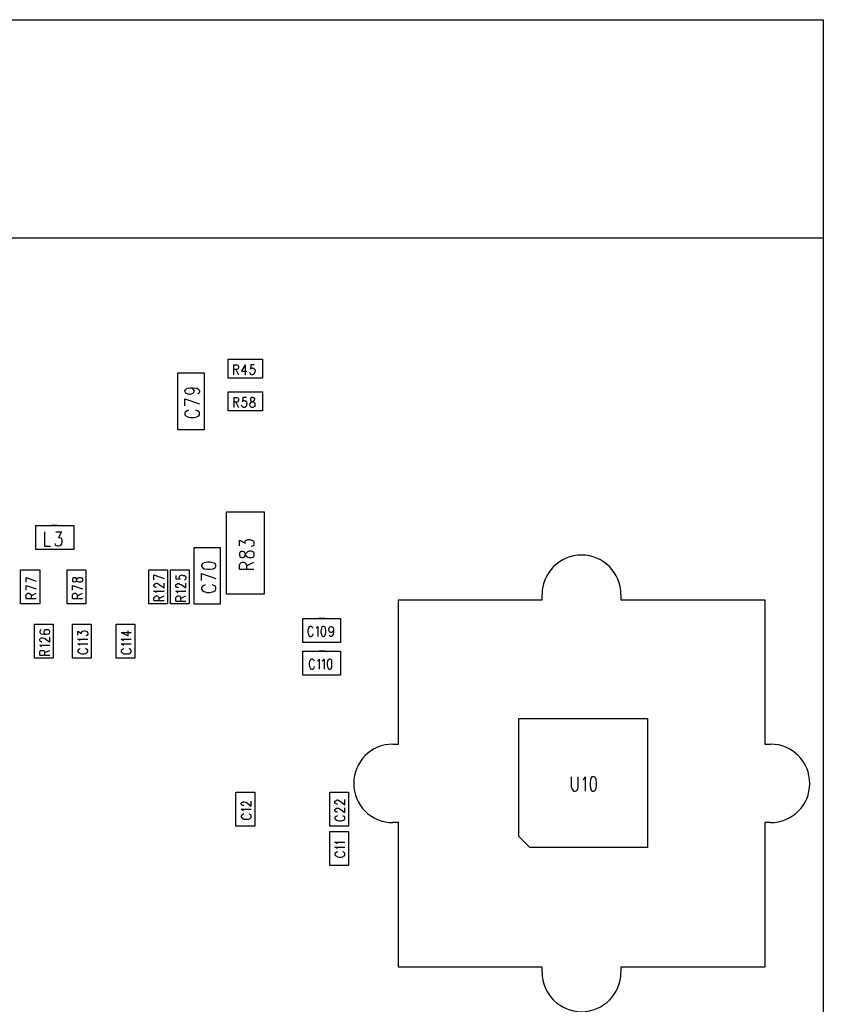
# Model space of a CAD drawing. Extents: x 11.9 to 28.1, y 10.8 to 21.2.
# Tile 3 of 9: x 19.8 to 21.6, y 16.1 to 18.3. Entities that reach past the tile are written whole.
import ezdxf

# ---------------------------------------------------------------- set-up
doc = ezdxf.new("R2010")
doc.units = 0
doc.header["$MEASUREMENT"] = 0
doc.layers.add('LAYNR1', color=2, linetype='Continuous')

msp = doc.modelspace()

# ---------------------------------------------------------------- linework, layer by layer
at = {"layer": 'LAYNR1', "color": 7}
for points in [[(18.117, 18.33), (21.617, 18.33)], [(21.617, 18.33), (21.617, 14.83)], [(18.117, 17.83), (21.617, 17.83)], [(21.617, 17.83), (21.617, 15.33)], [(20.252, 17.508), (20.252, 17.552)], [(20.252, 17.552), (20.331, 17.552)], [(20.331, 17.552), (20.331, 17.508)], [(20.137, 17.39), (20.137, 17.52)], [(20.137, 17.52), (20.197, 17.52)], [(20.197, 17.52), (20.197, 17.39)], [(20.264, 17.539), (20.264, 17.516)], [(20.264, 17.539), (20.272, 17.539), (20.274, 17.538), (20.275, 17.537), (20.276, 17.535), (20.276, 17.533), (20.275, 17.53), (20.274, 17.529), (20.272, 17.528), (20.264, 17.528)], [(20.27, 17.528), (20.276, 17.516)], [(20.291, 17.539), (20.283, 17.524), (20.295, 17.524)], [(20.291, 17.539), (20.291, 17.516)], [(20.312, 17.539), (20.304, 17.539), (20.303, 17.529), (20.304, 17.53), (20.307, 17.532), (20.309, 17.532), (20.311, 17.53), (20.313, 17.528), (20.314, 17.525), (20.313, 17.523), (20.312, 17.519), (20.311, 17.517), (20.308, 17.516), (20.306, 17.516), (20.303, 17.517), (20.303, 17.518), (20.302, 17.521)], [(20.331, 17.508), (20.252, 17.508)], [(20.164, 17.486), (20.169, 17.485), (20.172, 17.482), (20.174, 17.479), (20.174, 17.478), (20.172, 17.474), (20.169, 17.472), (20.164, 17.471), (20.163, 17.471), (20.158, 17.472), (20.155, 17.474), (20.153, 17.478), (20.153, 17.479), (20.155, 17.482), (20.158, 17.485), (20.164, 17.486), (20.172, 17.486), (20.18, 17.485), (20.185, 17.482), (20.186, 17.479), (20.186, 17.477), (20.185, 17.473), (20.182, 17.472)], [(20.252, 17.477), (20.331, 17.477)], [(20.252, 17.433), (20.252, 17.477)], [(20.331, 17.477), (20.331, 17.433)], [(20.153, 17.461), (20.186, 17.449)], [(20.153, 17.445), (20.153, 17.461)], [(20.265, 17.464), (20.265, 17.441)], [(20.265, 17.464), (20.272, 17.464), (20.274, 17.463), (20.275, 17.462), (20.276, 17.46), (20.276, 17.458), (20.275, 17.455), (20.274, 17.454), (20.272, 17.453), (20.265, 17.453)], [(20.27, 17.453), (20.276, 17.441)], [(20.294, 17.464), (20.286, 17.464), (20.285, 17.454), (20.286, 17.455), (20.288, 17.457), (20.29, 17.457), (20.293, 17.455), (20.294, 17.453), (20.295, 17.45)], [(20.304, 17.442), (20.303, 17.443), (20.302, 17.446), (20.302, 17.449), (20.303, 17.451), (20.305, 17.453), (20.307, 17.454), (20.31, 17.455), (20.312, 17.457), (20.313, 17.459)], [(20.304, 17.463), (20.303, 17.461), (20.303, 17.459), (20.304, 17.457)], [(20.306, 17.464), (20.304, 17.463)], [(20.304, 17.457), (20.305, 17.455), (20.309, 17.454), (20.311, 17.453), (20.313, 17.451)], [(20.313, 17.461), (20.312, 17.463), (20.309, 17.464), (20.306, 17.464)], [(20.313, 17.459), (20.313, 17.461)], [(20.313, 17.451), (20.313, 17.449), (20.313, 17.446), (20.313, 17.443)], [(20.161, 17.435), (20.158, 17.433), (20.155, 17.431), (20.153, 17.429), (20.153, 17.424), (20.155, 17.422), (20.158, 17.42), (20.161, 17.419), (20.166, 17.418), (20.174, 17.418), (20.178, 17.419), (20.182, 17.42), (20.185, 17.422), (20.186, 17.424), (20.186, 17.429), (20.185, 17.431), (20.182, 17.433), (20.178, 17.435)], [(20.331, 17.433), (20.252, 17.433)], [(20.295, 17.45), (20.294, 17.448), (20.294, 17.444), (20.292, 17.442), (20.29, 17.441), (20.287, 17.441), (20.285, 17.442), (20.284, 17.443), (20.283, 17.446)], [(20.313, 17.443), (20.312, 17.442), (20.309, 17.441), (20.306, 17.441), (20.304, 17.442)], [(20.197, 17.39), (20.137, 17.39)], [(20.248, 17.013), (20.248, 17.202)], [(20.248, 17.202), (20.335, 17.202)], [(20.335, 17.202), (20.335, 17.013)], [(19.811, 17.115), (19.811, 17.17)], [(19.811, 17.17), (19.898, 17.17)], [(19.861, 17.17), (19.847, 17.17)], [(19.898, 17.17), (19.898, 17.115)], [(19.831, 17.156), (19.831, 17.123), (19.845, 17.123)], [(19.857, 17.156), (19.87, 17.156), (19.863, 17.143), (19.866, 17.143), (19.869, 17.142), (19.87, 17.14), (19.871, 17.135), (19.871, 17.132), (19.87, 17.128), (19.867, 17.124), (19.864, 17.123), (19.861, 17.123), (19.857, 17.124), (19.856, 17.126), (19.855, 17.129)], [(20.278, 17.124), (20.278, 17.137), (20.291, 17.13), (20.291, 17.133), (20.292, 17.136), (20.294, 17.137), (20.299, 17.138), (20.302, 17.138), (20.306, 17.137), (20.31, 17.135), (20.311, 17.131), (20.311, 17.128), (20.31, 17.124), (20.308, 17.123), (20.305, 17.122)], [(19.898, 17.115), (19.811, 17.115)], [(19.861, 17.115), (19.847, 17.115)], [(20.174, 16.99), (20.174, 17.12)], [(20.174, 17.12), (20.234, 17.12)], [(20.234, 17.12), (20.234, 16.99)], [(19.776, 16.991), (19.776, 17.069)], [(19.776, 17.069), (19.82, 17.069)], [(19.82, 17.069), (19.82, 16.991)], [(19.883, 16.991), (19.883, 17.069)], [(19.883, 17.069), (19.926, 17.069)], [(19.926, 17.069), (19.926, 16.991)], [(20.07, 16.991), (20.07, 17.069)], [(20.07, 17.069), (20.113, 17.069)], [(20.113, 17.069), (20.113, 16.991)], [(20.12, 16.991), (20.12, 17.069)], [(20.12, 17.069), (20.163, 17.069)], [(20.163, 17.069), (20.163, 16.991)], [(20.191, 17.077), (20.193, 17.074), (20.197, 17.071), (20.205, 17.07), (20.21, 17.07), (20.218, 17.071), (20.222, 17.074), (20.224, 17.077), (20.224, 17.079), (20.222, 17.083), (20.218, 17.085)], [(20.197, 17.085), (20.193, 17.083), (20.191, 17.079), (20.191, 17.077)], [(20.218, 17.085), (20.21, 17.086), (20.205, 17.086), (20.197, 17.085)], [(20.278, 17.07), (20.278, 17.08), (20.28, 17.083), (20.281, 17.085), (20.285, 17.086), (20.288, 17.086), (20.291, 17.085), (20.292, 17.083), (20.294, 17.08), (20.294, 17.07)], [(20.278, 17.07), (20.311, 17.07)], [(20.294, 17.078), (20.311, 17.086)], [(19.789, 17.051), (19.812, 17.043)], [(19.789, 17.04), (19.789, 17.051)], [(19.905, 17.046), (19.906, 17.049), (19.908, 17.05), (19.91, 17.051), (19.914, 17.051), (19.916, 17.05), (19.917, 17.05), (19.918, 17.047), (19.918, 17.044), (19.917, 17.042), (19.916, 17.041), (19.914, 17.04), (19.91, 17.04), (19.908, 17.041), (19.906, 17.042), (19.905, 17.045), (19.904, 17.048), (19.903, 17.05), (19.9, 17.05), (19.898, 17.05), (19.896, 17.05), (19.895, 17.047), (19.895, 17.044)], [(19.895, 17.044), (19.896, 17.042), (19.898, 17.041), (19.9, 17.041), (19.903, 17.042), (19.904, 17.043), (19.905, 17.046)], [(20.082, 17.057), (20.105, 17.049)], [(20.082, 17.046), (20.082, 17.057)], [(20.132, 17.056), (20.132, 17.048), (20.142, 17.047), (20.141, 17.048), (20.14, 17.05), (20.14, 17.052), (20.141, 17.055), (20.143, 17.056), (20.147, 17.057), (20.149, 17.056), (20.152, 17.056), (20.154, 17.054), (20.155, 17.052), (20.155, 17.049), (20.154, 17.047), (20.153, 17.046), (20.151, 17.045)], [(20.191, 17.06), (20.224, 17.049)], [(20.191, 17.044), (20.191, 17.06)], [(19.789, 17.033), (19.812, 17.025)], [(19.789, 17.022), (19.789, 17.033)], [(19.895, 17.033), (19.918, 17.025)], [(19.895, 17.022), (19.895, 17.033)], [(20.085, 17.029), (20.084, 17.03), (20.082, 17.031), (20.082, 17.034), (20.084, 17.036), (20.085, 17.037), (20.087, 17.038)], [(20.088, 17.028), (20.087, 17.028), (20.085, 17.029)], [(20.087, 17.038), (20.089, 17.038)], [(20.089, 17.038), (20.091, 17.037), (20.094, 17.035), (20.105, 17.027), (20.105, 17.038)], [(20.138, 17.028), (20.137, 17.028), (20.135, 17.028), (20.134, 17.029), (20.132, 17.031), (20.132, 17.034), (20.134, 17.036), (20.135, 17.036), (20.137, 17.037), (20.139, 17.037), (20.141, 17.036), (20.144, 17.035), (20.155, 17.027), (20.155, 17.038)], [(20.199, 17.034), (20.196, 17.033), (20.193, 17.031), (20.191, 17.028), (20.191, 17.024), (20.193, 17.021), (20.196, 17.019), (20.199, 17.018), (20.203, 17.017), (20.211, 17.017), (20.216, 17.018), (20.219, 17.019), (20.222, 17.021), (20.224, 17.024), (20.224, 17.028), (20.222, 17.031), (20.219, 17.033), (20.216, 17.034)], [(19.789, 17.003), (19.789, 17.011), (19.79, 17.013), (19.791, 17.014), (19.793, 17.015), (19.795, 17.015), (19.797, 17.014), (19.799, 17.013), (19.8, 17.011), (19.8, 17.003)], [(19.789, 17.003), (19.812, 17.003)], [(19.8, 17.009), (19.812, 17.015)], [(19.895, 17.003), (19.895, 17.011), (19.896, 17.013), (19.897, 17.014), (19.899, 17.015), (19.902, 17.015), (19.904, 17.014), (19.905, 17.013), (19.906, 17.011), (19.906, 17.003)], [(19.895, 17.003), (19.918, 17.003)], [(19.906, 17.009), (19.918, 17.015)], [(20.087, 17.016), (20.086, 17.018), (20.082, 17.02)], [(20.082, 17.02), (20.105, 17.02)], [(20.082, 16.998), (20.082, 17.005), (20.084, 17.007), (20.085, 17.008), (20.087, 17.009), (20.089, 17.009), (20.091, 17.008), (20.092, 17.007), (20.093, 17.005), (20.093, 16.998)], [(20.093, 17.003), (20.105, 17.009)], [(20.137, 17.016), (20.136, 17.017), (20.132, 17.02), (20.155, 17.02)], [(20.132, 16.997), (20.132, 17.005), (20.134, 17.007), (20.135, 17.008), (20.137, 17.009), (20.139, 17.009), (20.141, 17.008), (20.142, 17.007), (20.143, 17.005), (20.143, 16.997)], [(20.143, 17.003), (20.155, 17.009)], [(20.335, 17.013), (20.248, 17.013)], [(20.63, 16.669), (20.643, 16.669), (20.643, 17), (20.972, 17), (20.972, 17.012)], [(21.153, 17.012), (21.153, 17), (21.483, 17), (21.483, 16.669), (21.496, 16.669)], [(19.82, 16.991), (19.776, 16.991)], [(19.926, 16.991), (19.883, 16.991)], [(20.113, 16.991), (20.07, 16.991)], [(20.082, 16.998), (20.105, 16.998)], [(20.163, 16.991), (20.12, 16.991)], [(20.132, 16.997), (20.155, 16.997)], [(20.234, 16.99), (20.174, 16.99)], [(20.423, 16.902), (20.423, 16.957)], [(20.423, 16.957), (20.51, 16.957)], [(20.474, 16.957), (20.46, 16.957)], [(20.51, 16.957), (20.51, 16.902)], [(19.808, 16.866), (19.808, 16.944)], [(19.808, 16.944), (19.851, 16.944)], [(19.851, 16.944), (19.851, 16.866)], [(19.895, 16.866), (19.895, 16.944)], [(19.895, 16.944), (19.938, 16.944)], [(19.938, 16.944), (19.938, 16.866)], [(19.995, 16.866), (19.995, 16.944)], [(19.995, 16.944), (20.038, 16.944)], [(20.038, 16.944), (20.038, 16.866)], [(20.447, 16.934), (20.446, 16.936), (20.444, 16.938), (20.443, 16.939), (20.44, 16.939), (20.438, 16.938), (20.436, 16.936), (20.436, 16.934), (20.435, 16.93), (20.435, 16.925), (20.436, 16.922), (20.436, 16.919), (20.438, 16.917), (20.44, 16.916), (20.443, 16.916), (20.444, 16.917), (20.446, 16.919), (20.447, 16.922)], [(20.454, 16.935), (20.455, 16.936), (20.458, 16.939), (20.458, 16.916)], [(20.494, 16.932), (20.493, 16.928), (20.491, 16.926), (20.489, 16.925), (20.488, 16.925), (20.486, 16.926), (20.484, 16.928), (20.483, 16.932), (20.483, 16.933), (20.484, 16.936), (20.486, 16.938), (20.488, 16.939), (20.489, 16.939), (20.491, 16.938), (20.493, 16.936), (20.494, 16.932), (20.494, 16.926), (20.493, 16.921), (20.491, 16.917), (20.489, 16.916), (20.487, 16.916), (20.485, 16.917), (20.484, 16.919)], [(19.823, 16.931), (19.821, 16.93), (19.82, 16.927), (19.82, 16.926), (19.821, 16.923), (19.824, 16.922), (19.83, 16.921), (19.835, 16.921), (19.84, 16.922), (19.842, 16.923), (19.843, 16.926), (19.843, 16.927), (19.842, 16.929), (19.84, 16.931), (19.836, 16.931), (19.835, 16.931), (19.832, 16.931), (19.83, 16.929), (19.829, 16.927), (19.829, 16.926), (19.83, 16.923), (19.832, 16.922), (19.835, 16.921)], [(19.825, 16.903), (19.824, 16.903), (19.822, 16.904), (19.821, 16.905), (19.82, 16.907), (19.82, 16.91), (19.821, 16.911), (19.822, 16.912), (19.824, 16.913), (19.827, 16.913), (19.829, 16.912), (19.832, 16.911), (19.843, 16.903), (19.843, 16.914)], [(19.907, 16.919), (19.907, 16.928), (19.916, 16.923), (19.916, 16.925), (19.917, 16.927), (19.918, 16.928), (19.922, 16.929), (19.924, 16.929), (19.927, 16.928), (19.929, 16.926), (19.93, 16.924), (19.93, 16.921), (19.929, 16.919), (19.928, 16.918), (19.926, 16.917)], [(19.912, 16.906), (19.911, 16.908), (19.907, 16.91), (19.93, 16.91)], [(20.007, 16.925), (20.023, 16.917), (20.023, 16.929)], [(20.007, 16.925), (20.03, 16.925)], [(20.012, 16.906), (20.011, 16.907), (20.007, 16.91), (20.03, 16.91)], [(19.824, 16.892), (19.823, 16.893), (19.82, 16.896), (19.843, 16.896)], [(19.912, 16.895), (19.911, 16.897), (19.907, 16.899), (19.93, 16.899)], [(19.913, 16.888), (19.911, 16.887), (19.909, 16.886), (19.907, 16.884), (19.907, 16.881), (19.909, 16.879), (19.911, 16.878), (19.913, 16.877), (19.916, 16.876), (19.922, 16.876), (19.925, 16.877), (19.927, 16.878), (19.929, 16.879), (19.93, 16.881), (19.93, 16.884), (19.929, 16.886), (19.927, 16.887), (19.925, 16.888)], [(20.012, 16.895), (20.011, 16.896), (20.007, 16.899), (20.03, 16.899)], [(20.013, 16.888), (20.011, 16.887), (20.009, 16.885), (20.007, 16.884), (20.007, 16.88), (20.009, 16.879), (20.011, 16.877), (20.013, 16.876), (20.016, 16.876), (20.022, 16.876), (20.025, 16.876), (20.027, 16.877), (20.029, 16.879), (20.03, 16.88), (20.03, 16.884), (20.029, 16.885), (20.027, 16.887), (20.025, 16.888)], [(20.51, 16.902), (20.423, 16.902)], [(20.474, 16.902), (20.46, 16.902)], [(19.851, 16.866), (19.808, 16.866)], [(19.82, 16.873), (19.82, 16.88), (19.821, 16.883), (19.822, 16.884), (19.824, 16.884), (19.827, 16.884), (19.829, 16.884), (19.83, 16.883), (19.831, 16.88), (19.831, 16.873)], [(19.82, 16.873), (19.843, 16.873)], [(19.831, 16.879), (19.843, 16.884)], [(19.938, 16.866), (19.895, 16.866)], [(20.038, 16.866), (19.995, 16.866)], [(20.423, 16.827), (20.423, 16.882)], [(20.423, 16.882), (20.51, 16.882)], [(20.45, 16.859), (20.449, 16.861), (20.447, 16.863), (20.446, 16.864), (20.443, 16.864), (20.441, 16.863), (20.44, 16.861), (20.439, 16.859), (20.438, 16.855), (20.438, 16.85), (20.439, 16.847), (20.44, 16.844), (20.441, 16.842), (20.443, 16.841), (20.446, 16.841), (20.447, 16.842), (20.449, 16.844), (20.45, 16.847)], [(20.457, 16.86), (20.459, 16.861), (20.461, 16.864), (20.461, 16.841)], [(20.474, 16.882), (20.46, 16.882)], [(20.468, 16.86), (20.47, 16.861), (20.472, 16.864), (20.472, 16.841)], [(20.51, 16.882), (20.51, 16.827)], [(20.51, 16.827), (20.423, 16.827)], [(20.474, 16.827), (20.46, 16.827)], [(21.039, 16.594), (21.039, 16.571), (21.041, 16.566), (21.043, 16.563), (21.046, 16.561), (21.049, 16.561), (21.052, 16.563), (21.054, 16.566), (21.055, 16.571), (21.055, 16.594)], [(21.066, 16.588), (21.068, 16.589), (21.071, 16.594), (21.071, 16.561)], [(20.27, 16.481), (20.27, 16.559)], [(20.27, 16.559), (20.313, 16.559)], [(20.313, 16.559), (20.313, 16.481)], [(20.485, 16.481), (20.485, 16.559)], [(20.485, 16.559), (20.528, 16.559)], [(20.528, 16.559), (20.528, 16.481)], [(20.287, 16.528), (20.285, 16.528), (20.284, 16.529), (20.282, 16.531), (20.282, 16.534), (20.284, 16.536), (20.285, 16.536)], [(20.285, 16.536), (20.287, 16.537), (20.289, 16.537), (20.291, 16.536)], [(20.288, 16.528), (20.287, 16.528)], [(20.291, 16.536), (20.294, 16.535), (20.305, 16.527), (20.305, 16.538)], [(20.503, 16.531), (20.502, 16.531), (20.5, 16.532), (20.499, 16.533), (20.497, 16.534), (20.497, 16.538), (20.499, 16.539), (20.5, 16.54), (20.502, 16.541), (20.504, 16.541), (20.506, 16.54), (20.509, 16.538), (20.52, 16.53), (20.52, 16.542)], [(20.287, 16.516), (20.286, 16.517), (20.282, 16.52), (20.305, 16.52)], [(20.288, 16.509), (20.286, 16.508), (20.284, 16.506), (20.282, 16.505), (20.282, 16.501)], [(20.305, 16.501), (20.305, 16.505), (20.304, 16.506), (20.302, 16.508), (20.3, 16.509)], [(20.503, 16.513), (20.502, 16.513), (20.5, 16.514), (20.499, 16.514), (20.497, 16.516), (20.497, 16.519), (20.499, 16.521), (20.5, 16.522), (20.502, 16.522), (20.504, 16.522), (20.506, 16.522), (20.509, 16.52), (20.52, 16.512), (20.52, 16.523)], [(20.503, 16.505), (20.501, 16.504), (20.499, 16.503), (20.497, 16.501), (20.497, 16.498), (20.499, 16.496), (20.501, 16.495), (20.503, 16.494), (20.506, 16.493), (20.512, 16.493), (20.515, 16.494), (20.517, 16.495), (20.519, 16.496), (20.52, 16.498), (20.52, 16.501), (20.519, 16.503), (20.517, 16.504), (20.515, 16.505)], [(20.313, 16.481), (20.27, 16.481)], [(20.282, 16.501), (20.284, 16.5), (20.286, 16.498), (20.288, 16.497), (20.291, 16.497), (20.297, 16.497), (20.3, 16.497), (20.302, 16.498), (20.304, 16.5), (20.305, 16.501)], [(20.528, 16.481), (20.485, 16.481)], [(20.643, 16.158), (20.643, 16.489), (20.63, 16.489)], [(21.496, 16.489), (21.483, 16.489), (21.483, 16.158), (21.153, 16.158), (21.153, 16.146)], [(20.485, 16.391), (20.485, 16.469)], [(20.485, 16.469), (20.528, 16.469)], [(20.528, 16.469), (20.528, 16.391)], [(20.502, 16.44), (20.501, 16.442), (20.497, 16.444), (20.52, 16.444)], [(20.502, 16.429), (20.501, 16.431), (20.497, 16.433), (20.52, 16.433)], [(20.503, 16.422), (20.501, 16.421), (20.499, 16.42), (20.497, 16.418), (20.497, 16.415), (20.499, 16.413), (20.501, 16.412), (20.503, 16.411), (20.506, 16.41), (20.512, 16.41), (20.515, 16.411), (20.517, 16.412), (20.519, 16.413), (20.52, 16.415), (20.52, 16.418), (20.519, 16.42), (20.517, 16.421), (20.515, 16.422)], [(20.528, 16.391), (20.485, 16.391)], [(20.972, 16.146), (20.972, 16.158), (20.643, 16.158)]]:
    msp.add_lwpolyline(points, dxfattribs=at)
for points in [[(20.278, 17.102), (20.28, 17.098), (20.283, 17.097), (20.286, 17.097), (20.289, 17.098), (20.291, 17.101), (20.292, 17.105), (20.294, 17.108), (20.297, 17.111), (20.3, 17.112), (20.305, 17.112), (20.308, 17.111), (20.31, 17.11), (20.311, 17.106), (20.311, 17.102), (20.31, 17.098), (20.308, 17.097), (20.305, 17.096), (20.3, 17.096), (20.297, 17.097), (20.294, 17.099), (20.292, 17.103), (20.291, 17.107), (20.289, 17.11), (20.286, 17.111), (20.283, 17.111), (20.28, 17.11), (20.278, 17.106), (20.278, 17.102)], [(20.47, 16.939), (20.467, 16.938), (20.466, 16.935), (20.465, 16.929), (20.465, 16.926), (20.466, 16.921), (20.467, 16.917), (20.47, 16.916), (20.471, 16.916), (20.474, 16.917), (20.475, 16.921), (20.476, 16.926), (20.476, 16.929), (20.475, 16.935), (20.474, 16.938), (20.471, 16.939), (20.47, 16.939)], [(20.484, 16.864), (20.482, 16.863), (20.48, 16.86), (20.479, 16.854), (20.479, 16.851), (20.48, 16.846), (20.482, 16.842), (20.484, 16.841), (20.486, 16.841), (20.488, 16.842), (20.49, 16.846), (20.49, 16.851), (20.49, 16.854), (20.49, 16.86), (20.488, 16.863), (20.486, 16.864), (20.484, 16.864)], [(20.944, 16.432), (20.919, 16.457), (20.919, 16.728), (21.214, 16.728), (21.214, 16.432), (20.944, 16.432)], [(21.088, 16.594), (21.085, 16.593), (21.083, 16.588), (21.082, 16.58), (21.082, 16.575), (21.083, 16.568), (21.085, 16.563), (21.088, 16.561), (21.091, 16.561), (21.094, 16.563), (21.096, 16.568), (21.097, 16.575), (21.097, 16.58), (21.096, 16.588), (21.094, 16.593), (21.091, 16.594), (21.088, 16.594)]]:
    msp.add_lwpolyline(points, close=True, dxfattribs=at)
for points in [[(21.153, 17.012, 1), (20.972, 17.012)], [(20.63, 16.669, 1), (20.63, 16.489)], [(21.496, 16.489, 1), (21.496, 16.669)], [(20.972, 16.146, 1), (21.153, 16.146)]]:
    msp.add_lwpolyline(points, format="xyb", dxfattribs=at)

doc.saveas('drawing.dxf')
